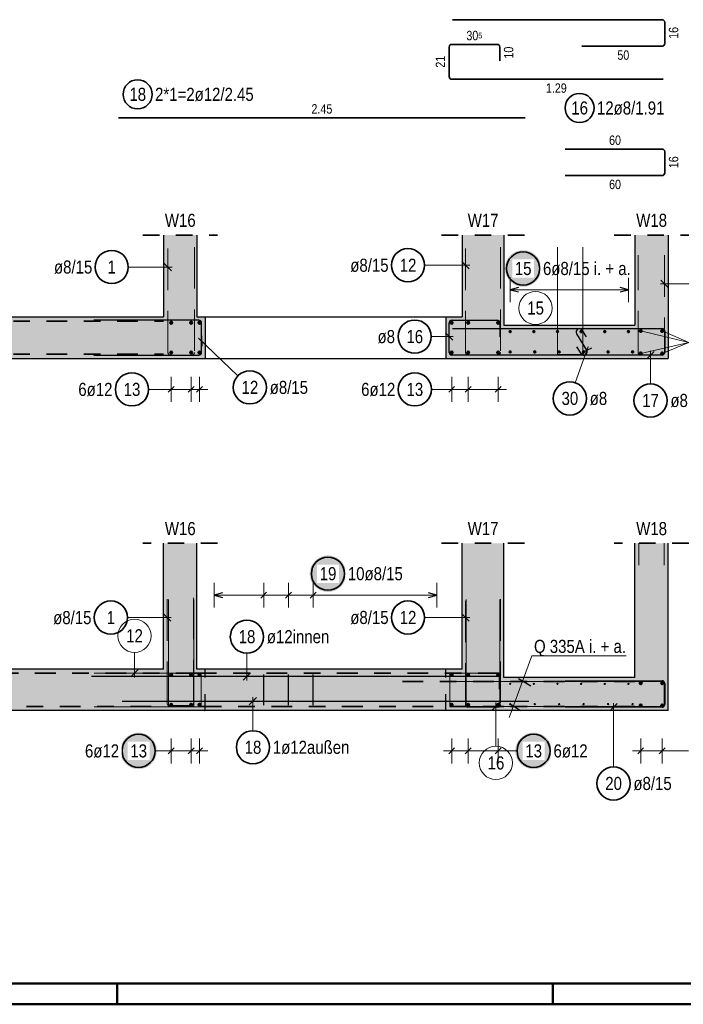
# Model space of a CAD drawing. Header units: millimetres. Extents: x -12.7 to 49.1, y -8.7 to 26.3.
# Tile 4 of 35: x 7.3 to 11.3, y 0 to 5.9. Entities that reach past the tile are written whole.
import ezdxf

# ---------------------------------------------------------------- set-up
doc = ezdxf.new("R2010")
doc.units = ezdxf.units.MM
doc.linetypes.add('DASHDOT', pattern=[1, 0.5, -0.25, 0, -0.25])
doc.linetypes.add('HIDDEN', pattern=[0.375, 0.25, -0.125])
doc.layers.add('nplo Bewehrung', color=7, linetype='Continuous', lineweight=20)
doc.styles.add('Arial Narrow', font='ARIALN.TTF')

msp = doc.modelspace()

# ---------------------------------------------------------------- hatches: boundary and pattern name
at = {"lineweight": 13, "true_color": 0xd7ffd7}
for points in [[(8.3546, 4.6332), (8.3546, 4.1405), (8.1546, 4.1405), (8.1546, 4.6332)], [(10.2046, 4.6332), (10.2046, 4.1405), (9.9546, 4.1405), (9.9546, 4.6332)], [(11.195, 4.6332), (11.195, 4.0905), (10.995, 4.0905), (10.995, 4.6332)], [(8.4059, 4.1405), (8.4059, 3.8905), (1.7247, 3.8905), (1.7247, 4.1405)], [(10.2046, 4.1405), (10.2046, 3.8905), (9.8559, 3.8905), (9.8559, 4.1405)], [(11.195, 4.0905), (11.195, 3.8905), (10.2046, 3.8905), (10.2046, 4.0905)], [(8.3546, 2.7765), (8.3546, 2.019), (8.1546, 2.019), (8.1546, 2.7765)], [(10.2046, 2.7765), (10.2046, 2.019), (9.9546, 2.019), (9.9546, 2.7765)], [(11.195, 2.7765), (11.195, 1.969), (10.995, 1.969), (10.995, 2.7765)], [(10.2046, 1.769), (1.7247, 1.769), (1.7247, 2.019), (10.2046, 2.019)], [(11.195, 1.969), (11.195, 1.769), (10.2046, 1.769), (10.2046, 1.969)]]:
    msp.add_hatch(color=254, dxfattribs=at).paths.add_polyline_path(points)
at = {"lineweight": 25, "true_color": 0xffffff}
for points in [[(10.4312, 4.4319), (10.4312, 4.4358), (10.431, 4.4396), (10.4306, 4.4434), (10.4302, 4.4472), (10.4296, 4.451), (10.4288, 4.4548), (10.428, 4.4585), (10.427, 4.4623), (10.4258, 4.4659), (10.4246, 4.4696), (10.4232, 4.4731), (10.4217, 4.4767), (10.4201, 4.4802), (10.4183, 4.4836), (10.4165, 4.4869), (10.4145, 4.4902), (10.4124, 4.4934), (10.4102, 4.4966), (10.4079, 4.4997), (10.4055, 4.5026), (10.403, 4.5055), (10.4004, 4.5083), (10.3976, 4.5111), (10.3948, 4.5137), (10.3919, 4.5162), (10.3889, 4.5186), (10.3859, 4.5209), (10.3827, 4.5231), (10.3795, 4.5252), (10.3762, 4.5272), (10.3729, 4.5291), (10.3694, 4.5308), (10.366, 4.5324), (10.3624, 4.5339), (10.3588, 4.5353), (10.3552, 4.5365), (10.3515, 4.5377), (10.3478, 4.5387), (10.3441, 4.5395), (10.3403, 4.5403), (10.3365, 4.5409), (10.3327, 4.5413), (10.3289, 4.5417), (10.3251, 4.5419), (10.3212, 4.5419), (10.3174, 4.5419), (10.3135, 4.5417), (10.3097, 4.5413), (10.3059, 4.5409), (10.3021, 4.5403), (10.2984, 4.5395), (10.2946, 4.5387), (10.2909, 4.5377), (10.2872, 4.5365), (10.2836, 4.5353), (10.28, 4.5339), (10.2765, 4.5324), (10.273, 4.5308), (10.2696, 4.5291), (10.2662, 4.5272), (10.2629, 4.5252), (10.2597, 4.5231), (10.2566, 4.5209), (10.2535, 4.5186), (10.2505, 4.5162), (10.2476, 4.5137), (10.2448, 4.5111), (10.2421, 4.5083), (10.2395, 4.5055), (10.237, 4.5026), (10.2345, 4.4997), (10.2322, 4.4966), (10.23, 4.4934), (10.2279, 4.4902), (10.226, 4.4869), (10.2241, 4.4836), (10.2224, 4.4802), (10.2207, 4.4767), (10.2192, 4.4731), (10.2179, 4.4696), (10.2166, 4.4659), (10.2155, 4.4623), (10.2145, 4.4585), (10.2136, 4.4548), (10.2129, 4.451), (10.2123, 4.4472), (10.2118, 4.4434), (10.2115, 4.4396), (10.2113, 4.4358), (10.2112, 4.4319), (10.2113, 4.4281), (10.2115, 4.4243), (10.2118, 4.4204), (10.2123, 4.4166), (10.2129, 4.4128), (10.2136, 4.4091), (10.2145, 4.4053), (10.2155, 4.4016), (10.2166, 4.3979), (10.2179, 4.3943), (10.2192, 4.3907), (10.2207, 4.3872), (10.2224, 4.3837), (10.2241, 4.3803), (10.226, 4.3769), (10.2279, 4.3736), (10.23, 4.3704), (10.2322, 4.3673), (10.2345, 4.3642), (10.237, 4.3612), (10.2395, 4.3583), (10.2421, 4.3555), (10.2448, 4.3528), (10.2476, 4.3502), (10.2505, 4.3477), (10.2535, 4.3453), (10.2566, 4.3429), (10.2597, 4.3407), (10.2629, 4.3386), (10.2662, 4.3367), (10.2696, 4.3348), (10.273, 4.3331), (10.2765, 4.3314), (10.28, 4.3299), (10.2836, 4.3286), (10.2872, 4.3273), (10.2909, 4.3262), (10.2946, 4.3252), (10.2984, 4.3243), (10.3021, 4.3236), (10.3059, 4.323), (10.3097, 4.3225), (10.3135, 4.3222), (10.3174, 4.322), (10.3212, 4.3219), (10.3251, 4.322), (10.3289, 4.3222), (10.3327, 4.3225), (10.3365, 4.323), (10.3403, 4.3236), (10.3441, 4.3243), (10.3478, 4.3252), (10.3515, 4.3262), (10.3552, 4.3273), (10.3588, 4.3286), (10.3624, 4.3299), (10.366, 4.3314), (10.3694, 4.3331), (10.3729, 4.3348), (10.3762, 4.3367), (10.3795, 4.3386), (10.3827, 4.3407), (10.3859, 4.3429), (10.3889, 4.3453), (10.3919, 4.3477), (10.3948, 4.3502), (10.3976, 4.3528), (10.4004, 4.3555), (10.403, 4.3583), (10.4055, 4.3612), (10.4079, 4.3642), (10.4102, 4.3673), (10.4124, 4.3704), (10.4145, 4.3736), (10.4165, 4.3769), (10.4183, 4.3803), (10.4201, 4.3837), (10.4217, 4.3872), (10.4232, 4.3907), (10.4246, 4.3943), (10.4258, 4.3979), (10.427, 4.4016), (10.428, 4.4053), (10.4288, 4.4091), (10.4296, 4.4128), (10.4302, 4.4166), (10.4306, 4.4204), (10.431, 4.4243)], [(9.2554, 2.5936), (9.2554, 2.5975), (9.2552, 2.6013), (9.2548, 2.6051), (9.2544, 2.6089), (9.2538, 2.6127), (9.253, 2.6165), (9.2522, 2.6202), (9.2512, 2.6239), (9.2501, 2.6276), (9.2488, 2.6312), (9.2474, 2.6348), (9.2459, 2.6384), (9.2443, 2.6418), (9.2426, 2.6453), (9.2407, 2.6486), (9.2387, 2.6519), (9.2366, 2.6551), (9.2344, 2.6583), (9.2321, 2.6613), (9.2297, 2.6643), (9.2272, 2.6672), (9.2246, 2.67), (9.2219, 2.6728), (9.219, 2.6754), (9.2162, 2.6779), (9.2132, 2.6803), (9.2101, 2.6826), (9.207, 2.6848), (9.2037, 2.6869), (9.2004, 2.6889), (9.1971, 2.6907), (9.1937, 2.6925), (9.1902, 2.6941), (9.1867, 2.6956), (9.1831, 2.697), (9.1794, 2.6982), (9.1758, 2.6994), (9.1721, 2.7004), (9.1683, 2.7012), (9.1645, 2.702), (9.1608, 2.7026), (9.1569, 2.703), (9.1531, 2.7034), (9.1493, 2.7036), (9.1454, 2.7036), (9.1416, 2.7036), (9.1378, 2.7034), (9.1339, 2.703), (9.1301, 2.7026), (9.1263, 2.702), (9.1226, 2.7012), (9.1188, 2.7004), (9.1151, 2.6994), (9.1115, 2.6982), (9.1078, 2.697), (9.1042, 2.6956), (9.1007, 2.6941), (9.0972, 2.6925), (9.0938, 2.6907), (9.0904, 2.6889), (9.0872, 2.6869), (9.0839, 2.6848), (9.0808, 2.6826), (9.0777, 2.6803), (9.0747, 2.6779), (9.0718, 2.6754), (9.069, 2.6728), (9.0663, 2.67), (9.0637, 2.6672), (9.0612, 2.6643), (9.0588, 2.6613), (9.0565, 2.6583), (9.0542, 2.6551), (9.0522, 2.6519), (9.0502, 2.6486), (9.0483, 2.6453), (9.0466, 2.6418), (9.045, 2.6384), (9.0435, 2.6348), (9.0421, 2.6312), (9.0408, 2.6276), (9.0397, 2.6239), (9.0387, 2.6202), (9.0378, 2.6165), (9.0371, 2.6127), (9.0365, 2.6089), (9.036, 2.6051), (9.0357, 2.6013), (9.0355, 2.5975), (9.0354, 2.5936), (9.0355, 2.5898), (9.0357, 2.586), (9.036, 2.5821), (9.0365, 2.5783), (9.0371, 2.5745), (9.0378, 2.5708), (9.0387, 2.567), (9.0397, 2.5633), (9.0408, 2.5596), (9.0421, 2.556), (9.0435, 2.5524), (9.045, 2.5489), (9.0466, 2.5454), (9.0483, 2.542), (9.0502, 2.5386), (9.0522, 2.5353), (9.0542, 2.5321), (9.0565, 2.529), (9.0588, 2.5259), (9.0612, 2.5229), (9.0637, 2.52), (9.0663, 2.5172), (9.069, 2.5145), (9.0718, 2.5119), (9.0747, 2.5094), (9.0777, 2.5069), (9.0808, 2.5046), (9.0839, 2.5024), (9.0872, 2.5003), (9.0904, 2.4984), (9.0938, 2.4965), (9.0972, 2.4948), (9.1007, 2.4931), (9.1042, 2.4916), (9.1078, 2.4903), (9.1115, 2.489), (9.1151, 2.4879), (9.1188, 2.4869), (9.1226, 2.486), (9.1263, 2.4853), (9.1301, 2.4847), (9.1339, 2.4842), (9.1378, 2.4839), (9.1416, 2.4837), (9.1454, 2.4836), (9.1493, 2.4837), (9.1531, 2.4839), (9.1569, 2.4842), (9.1608, 2.4847), (9.1645, 2.4853), (9.1683, 2.486), (9.1721, 2.4869), (9.1758, 2.4879), (9.1794, 2.489), (9.1831, 2.4903), (9.1867, 2.4916), (9.1902, 2.4931), (9.1937, 2.4948), (9.1971, 2.4965), (9.2004, 2.4984), (9.2037, 2.5003), (9.207, 2.5024), (9.2101, 2.5046), (9.2132, 2.5069), (9.2162, 2.5094), (9.219, 2.5119), (9.2219, 2.5145), (9.2246, 2.5172), (9.2272, 2.52), (9.2297, 2.5229), (9.2321, 2.5259), (9.2344, 2.529), (9.2366, 2.5321), (9.2387, 2.5353), (9.2407, 2.5386), (9.2426, 2.542), (9.2443, 2.5454), (9.2459, 2.5489), (9.2474, 2.5524), (9.2488, 2.556), (9.2501, 2.5596), (9.2512, 2.5633), (9.2522, 2.567), (9.253, 2.5708), (9.2538, 2.5745), (9.2544, 2.5783), (9.2548, 2.5821), (9.2552, 2.586)], [(8.1143, 1.5263), (8.1142, 1.5301), (8.114, 1.534), (8.1137, 1.5378), (8.1132, 1.5416), (8.1126, 1.5454), (8.1119, 1.5492), (8.111, 1.5529), (8.11, 1.5566), (8.1089, 1.5603), (8.1077, 1.5639), (8.1063, 1.5675), (8.1048, 1.571), (8.1032, 1.5745), (8.1014, 1.5779), (8.0996, 1.5813), (8.0976, 1.5846), (8.0955, 1.5878), (8.0933, 1.5909), (8.091, 1.594), (8.0886, 1.597), (8.086, 1.5999), (8.0834, 1.6027), (8.0807, 1.6054), (8.0779, 1.608), (8.075, 1.6106), (8.072, 1.613), (8.0689, 1.6153), (8.0658, 1.6175), (8.0626, 1.6196), (8.0593, 1.6216), (8.0559, 1.6234), (8.0525, 1.6252), (8.049, 1.6268), (8.0455, 1.6283), (8.0419, 1.6297), (8.0383, 1.6309), (8.0346, 1.632), (8.0309, 1.633), (8.0272, 1.6339), (8.0234, 1.6346), (8.0196, 1.6352), (8.0158, 1.6357), (8.012, 1.636), (8.0081, 1.6362), (8.0043, 1.6363), (8.0005, 1.6362), (7.9966, 1.636), (7.9928, 1.6357), (7.989, 1.6352), (7.9852, 1.6346), (7.9814, 1.6339), (7.9777, 1.633), (7.974, 1.632), (7.9703, 1.6309), (7.9667, 1.6297), (7.9631, 1.6283), (7.9596, 1.6268), (7.9561, 1.6252), (7.9526, 1.6234), (7.9493, 1.6216), (7.946, 1.6196), (7.9428, 1.6175), (7.9396, 1.6153), (7.9366, 1.613), (7.9336, 1.6106), (7.9307, 1.608), (7.9279, 1.6054), (7.9252, 1.6027), (7.9225, 1.5999), (7.92, 1.597), (7.9176, 1.594), (7.9153, 1.5909), (7.9131, 1.5878), (7.911, 1.5846), (7.909, 1.5813), (7.9072, 1.5779), (7.9054, 1.5745), (7.9038, 1.571), (7.9023, 1.5675), (7.9009, 1.5639), (7.8997, 1.5603), (7.8986, 1.5566), (7.8976, 1.5529), (7.8967, 1.5492), (7.896, 1.5454), (7.8954, 1.5416), (7.8949, 1.5378), (7.8946, 1.534), (7.8944, 1.5301), (7.8943, 1.5263), (7.8944, 1.5225), (7.8946, 1.5186), (7.8949, 1.5148), (7.8954, 1.511), (7.896, 1.5072), (7.8967, 1.5034), (7.8976, 1.4997), (7.8986, 1.496), (7.8997, 1.4923), (7.9009, 1.4887), (7.9023, 1.4851), (7.9038, 1.4815), (7.9054, 1.4781), (7.9072, 1.4746), (7.909, 1.4713), (7.911, 1.468), (7.9131, 1.4648), (7.9153, 1.4616), (7.9176, 1.4586), (7.92, 1.4556), (7.9225, 1.4527), (7.9252, 1.4499), (7.9279, 1.4472), (7.9307, 1.4445), (7.9336, 1.442), (7.9366, 1.4396), (7.9396, 1.4373), (7.9428, 1.4351), (7.946, 1.433), (7.9493, 1.431), (7.9526, 1.4292), (7.9561, 1.4274), (7.9596, 1.4258), (7.9631, 1.4243), (7.9667, 1.4229), (7.9703, 1.4217), (7.974, 1.4206), (7.9777, 1.4196), (7.9814, 1.4187), (7.9852, 1.418), (7.989, 1.4174), (7.9928, 1.4169), (7.9966, 1.4166), (8.0005, 1.4164), (8.0043, 1.4163), (8.0081, 1.4164), (8.012, 1.4166), (8.0158, 1.4169), (8.0196, 1.4174), (8.0234, 1.418), (8.0272, 1.4187), (8.0309, 1.4196), (8.0346, 1.4206), (8.0383, 1.4217), (8.0419, 1.4229), (8.0455, 1.4243), (8.049, 1.4258), (8.0525, 1.4274), (8.0559, 1.4292), (8.0593, 1.431), (8.0626, 1.433), (8.0658, 1.4351), (8.0689, 1.4373), (8.072, 1.4396), (8.075, 1.442), (8.0779, 1.4445), (8.0807, 1.4472), (8.0834, 1.4499), (8.086, 1.4527), (8.0886, 1.4556), (8.091, 1.4586), (8.0933, 1.4616), (8.0955, 1.4648), (8.0976, 1.468), (8.0996, 1.4713), (8.1014, 1.4746), (8.1032, 1.4781), (8.1048, 1.4815), (8.1063, 1.4851), (8.1077, 1.4887), (8.1089, 1.4923), (8.11, 1.496), (8.111, 1.4997), (8.1119, 1.5034), (8.1126, 1.5072), (8.1132, 1.511), (8.1137, 1.5148), (8.114, 1.5186)], [(10.4946, 1.5263), (10.4945, 1.5301), (10.4943, 1.534), (10.494, 1.5378), (10.4935, 1.5416), (10.4929, 1.5454), (10.4922, 1.5492), (10.4913, 1.5529), (10.4903, 1.5566), (10.4892, 1.5603), (10.4879, 1.5639), (10.4866, 1.5675), (10.4851, 1.571), (10.4834, 1.5745), (10.4817, 1.5779), (10.4798, 1.5813), (10.4779, 1.5846), (10.4758, 1.5878), (10.4736, 1.5909), (10.4713, 1.594), (10.4688, 1.597), (10.4663, 1.5999), (10.4637, 1.6027), (10.461, 1.6054), (10.4582, 1.608), (10.4553, 1.6106), (10.4523, 1.613), (10.4492, 1.6153), (10.4461, 1.6175), (10.4429, 1.6196), (10.4396, 1.6216), (10.4362, 1.6234), (10.4328, 1.6252), (10.4293, 1.6268), (10.4258, 1.6283), (10.4222, 1.6297), (10.4186, 1.6309), (10.4149, 1.632), (10.4112, 1.633), (10.4075, 1.6339), (10.4037, 1.6346), (10.3999, 1.6352), (10.3961, 1.6357), (10.3923, 1.636), (10.3884, 1.6362), (10.3846, 1.6363), (10.3807, 1.6362), (10.3769, 1.636), (10.3731, 1.6357), (10.3693, 1.6352), (10.3655, 1.6346), (10.3617, 1.6339), (10.358, 1.633), (10.3543, 1.632), (10.3506, 1.6309), (10.347, 1.6297), (10.3434, 1.6283), (10.3398, 1.6268), (10.3364, 1.6252), (10.3329, 1.6234), (10.3296, 1.6216), (10.3263, 1.6196), (10.3231, 1.6175), (10.3199, 1.6153), (10.3169, 1.613), (10.3139, 1.6106), (10.311, 1.608), (10.3082, 1.6054), (10.3055, 1.6027), (10.3028, 1.5999), (10.3003, 1.597), (10.2979, 1.594), (10.2956, 1.5909), (10.2934, 1.5878), (10.2913, 1.5846), (10.2893, 1.5813), (10.2875, 1.5779), (10.2857, 1.5745), (10.2841, 1.571), (10.2826, 1.5675), (10.2812, 1.5639), (10.28, 1.5603), (10.2788, 1.5566), (10.2778, 1.5529), (10.277, 1.5492), (10.2763, 1.5454), (10.2757, 1.5416), (10.2752, 1.5378), (10.2748, 1.534), (10.2746, 1.5301), (10.2746, 1.5263), (10.2746, 1.5225), (10.2748, 1.5186), (10.2752, 1.5148), (10.2757, 1.511), (10.2763, 1.5072), (10.277, 1.5034), (10.2778, 1.4997), (10.2788, 1.496), (10.28, 1.4923), (10.2812, 1.4887), (10.2826, 1.4851), (10.2841, 1.4815), (10.2857, 1.4781), (10.2875, 1.4746), (10.2893, 1.4713), (10.2913, 1.468), (10.2934, 1.4648), (10.2956, 1.4616), (10.2979, 1.4586), (10.3003, 1.4556), (10.3028, 1.4527), (10.3055, 1.4499), (10.3082, 1.4472), (10.311, 1.4445), (10.3139, 1.442), (10.3169, 1.4396), (10.3199, 1.4373), (10.3231, 1.4351), (10.3263, 1.433), (10.3296, 1.431), (10.3329, 1.4292), (10.3364, 1.4274), (10.3398, 1.4258), (10.3434, 1.4243), (10.347, 1.4229), (10.3506, 1.4217), (10.3543, 1.4206), (10.358, 1.4196), (10.3617, 1.4187), (10.3655, 1.418), (10.3693, 1.4174), (10.3731, 1.4169), (10.3769, 1.4166), (10.3807, 1.4164), (10.3846, 1.4163), (10.3884, 1.4164), (10.3923, 1.4166), (10.3961, 1.4169), (10.3999, 1.4174), (10.4037, 1.418), (10.4075, 1.4187), (10.4112, 1.4196), (10.4149, 1.4206), (10.4186, 1.4217), (10.4222, 1.4229), (10.4258, 1.4243), (10.4293, 1.4258), (10.4328, 1.4274), (10.4362, 1.4292), (10.4396, 1.431), (10.4429, 1.433), (10.4461, 1.4351), (10.4492, 1.4373), (10.4523, 1.4396), (10.4553, 1.442), (10.4582, 1.4445), (10.461, 1.4472), (10.4637, 1.4499), (10.4663, 1.4527), (10.4688, 1.4556), (10.4713, 1.4586), (10.4736, 1.4616), (10.4758, 1.4648), (10.4779, 1.468), (10.4798, 1.4713), (10.4817, 1.4746), (10.4834, 1.4781), (10.4851, 1.4815), (10.4866, 1.4851), (10.4879, 1.4887), (10.4892, 1.4923), (10.4903, 1.496), (10.4913, 1.4997), (10.4922, 1.5034), (10.4929, 1.5072), (10.4935, 1.511), (10.494, 1.5148), (10.4943, 1.5186)]]:
    msp.add_hatch(color=7, dxfattribs=at).paths.add_polyline_path(points)

# ---------------------------------------------------------------- linework, layer by layer
at = {"color": 2, "linetype": 'Continuous', "lineweight": 35}
for p, q in [((9.895, 5.9304), (11.159, 5.9304)), ((11.175, 5.9144), (11.175, 5.7864)), ((9.8759, 5.5878), (9.8759, 5.7658)), ((9.8919, 5.7818), (10.1649, 5.7818)), ((10.1809, 5.7658), (10.1809, 5.6818)), ((11.159, 5.7704), (10.675, 5.7704)), ((11.1659, 5.5718), (9.8919, 5.5718)), ((8.3832, 5.3401), (7.8832, 5.3401)), ((9.8332, 5.3401), (8.3832, 5.3401)), ((10.3332, 5.3401), (9.8332, 5.3401)), ((10.575, 5.1514), (11.159, 5.1514)), ((11.175, 5.1354), (11.175, 5.0074)), ((11.159, 4.9914), (10.575, 4.9914))]:
    msp.add_line(p, q, dxfattribs=at)
at = {"color": 2, "linetype": 'HIDDEN', "lineweight": 35, "ltscale": 0.25}
for p, q in [((8.0296, 4.6332), (8.4796, 4.6332)), ((9.8296, 4.6332), (10.3296, 4.6332)), ((10.87, 4.6332), (11.32, 4.6332)), ((8.4796, 2.7765), (8.0296, 2.7765)), ((10.3296, 2.7765), (9.8296, 2.7765)), ((11.32, 2.7765), (10.87, 2.7765))]:
    msp.add_line(p, q, dxfattribs=at)
at = {"color": 3, "linetype": 'Continuous', "lineweight": 25}
for p, q in [((8.1546, 4.6332), (8.1546, 4.1405)), ((8.3546, 4.6332), (8.3546, 4.1405)), ((9.9546, 4.6332), (9.9546, 4.1405)), ((10.2046, 4.6332), (10.2046, 4.1405)), ((11.195, 4.6332), (11.195, 4.0905)), ((8.203, 4.4186), (8.1588, 4.4628)), ((9.9967, 4.4293), (9.9525, 4.4735)), ((11.1519, 4.3617), (11.1961, 4.3175)), ((10.2936, 4.3171), (10.2436, 4.3037)), ((10.2436, 4.3037), (10.2936, 4.2903)), ((10.956, 4.3037), (10.906, 4.3171)), ((10.906, 4.2903), (10.956, 4.3037)), ((1.9247, 4.1405), (8.1546, 4.1405)), ((8.368, 4.1198), (7.734, 4.1198)), ((8.3546, 4.1405), (8.4059, 4.1405)), ((8.384, 3.9258), (8.384, 4.1038)), ((8.4059, 4.1405), (9.8559, 4.1405)), ((8.4059, 4.1405), (8.4059, 3.8905)), ((9.8559, 4.1405), (9.9546, 4.1405)), ((9.8559, 4.1405), (9.8559, 3.8905)), ((9.8759, 3.9265), (9.8759, 4.1045)), ((9.8919, 4.1205), (10.1649, 4.1205)), ((10.1809, 4.1045), (10.1809, 4.0205)), ((10.2046, 4.1405), (10.2046, 4.0905)), ((9.898, 3.9995), (9.8538, 4.0437)), ((9.895, 4.0705), (11.159, 4.0705)), ((10.2046, 4.0905), (10.995, 4.0905)), ((10.6438, 4.0385), (10.7043, 3.9407)), ((10.7027, 4.0195), (10.6777, 4.0596)), ((11.175, 4.0545), (11.175, 3.9265)), ((11.195, 4.0905), (11.195, 3.8905)), ((8.3833, 4.026), (8.3846, 3.9636)), ((10.6703, 3.9196), (10.6454, 3.9597)), ((10.7334, 3.9527), (10.677, 3.9258)), ((11.1111, 3.9326), (11.0669, 3.8884)), ((1.7246, 3.8905), (8.4059, 3.8905)), ((7.734, 3.9098), (8.368, 3.9098)), ((8.4059, 3.8905), (9.8559, 3.8905)), ((9.8559, 3.8905), (10.2046, 3.8905)), ((11.1659, 3.9105), (9.8919, 3.9105)), ((10.2046, 3.8905), (11.195, 3.8905)), ((11.159, 3.9105), (10.675, 3.9105)), ((8.1832, 3.686), (8.2186, 3.7214)), ((8.1832, 3.686), (8.2186, 3.7214)), ((8.3032, 3.686), (8.3386, 3.7214)), ((8.3032, 3.686), (8.3386, 3.7214)), ((8.3532, 3.686), (8.3886, 3.7214)), ((8.3532, 3.686), (8.3886, 3.7214)), ((9.9086, 3.7214), (9.8732, 3.686)), ((9.9086, 3.7214), (9.8732, 3.686)), ((10.0086, 3.7214), (9.9732, 3.686)), ((10.0086, 3.7214), (9.9732, 3.686)), ((10.1886, 3.7214), (10.1532, 3.686)), ((10.1886, 3.7214), (10.1532, 3.686)), ((8.1546, 2.019), (8.1546, 2.7765)), ((8.3546, 2.019), (8.3546, 2.7765)), ((9.9546, 2.019), (9.9546, 2.7765)), ((10.2046, 2.019), (10.2046, 2.7765)), ((10.995, 1.969), (10.995, 2.7765)), ((11.195, 1.969), (11.195, 2.7765)), ((8.5099, 2.4774), (8.4599, 2.464)), ((8.4599, 2.464), (8.5099, 2.4506)), ((8.7404, 2.4463), (8.7758, 2.4817)), ((8.8895, 2.4463), (8.9249, 2.4817)), ((9.0386, 2.4463), (9.074, 2.4817)), ((9.8019, 2.464), (9.7519, 2.4774)), ((9.7519, 2.4506), (9.8019, 2.464)), ((8.198, 2.3071), (8.1538, 2.3513)), ((9.9967, 2.3078), (9.9525, 2.352)), ((8.1546, 2.019), (1.9247, 2.019)), ((9.9546, 2.019), (8.3546, 2.019)), ((10.2046, 1.969), (10.2046, 2.019)), ((8.2215, 1.9745), (7.7215, 1.9745)), ((9.6715, 1.9745), (8.2215, 1.9745)), ((8.635, 1.9524), (8.6792, 1.9966)), ((8.7581, 1.801), (8.7581, 1.987)), ((8.9072, 1.801), (8.9072, 1.987)), ((9.0563, 1.801), (9.0563, 1.987)), ((10.1715, 1.9745), (9.6715, 1.9745)), ((10.995, 1.969), (10.2046, 1.969)), ((10.2937, 1.9617), (10.3686, 1.918)), ((11.195, 1.769), (11.195, 1.969)), ((10.575, 1.949), (11.159, 1.949)), ((11.175, 1.933), (11.175, 1.805)), ((8.7154, 1.8471), (8.6712, 1.8029)), ((7.9059, 1.825), (10.3559, 1.825)), ((10.2426, 1.8104), (10.3066, 1.7698)), ((11.159, 1.789), (10.575, 1.789)), ((10.8882, 1.8111), (10.844, 1.7669)), ((10.2046, 1.769), (1.7247, 1.769)), ((11.195, 1.769), (10.2046, 1.769)), ((8.1832, 1.5086), (8.2186, 1.544)), ((8.1832, 1.5086), (8.2186, 1.544)), ((8.3032, 1.5086), (8.3386, 1.544)), ((8.3032, 1.5086), (8.3386, 1.544)), ((8.3532, 1.5086), (8.3886, 1.544)), ((8.3532, 1.5086), (8.3886, 1.544)), ((9.9086, 1.544), (9.8732, 1.5086)), ((9.9086, 1.544), (9.8732, 1.5086)), ((10.0086, 1.544), (9.9732, 1.5086)), ((10.0086, 1.544), (9.9732, 1.5086)), ((10.1886, 1.544), (10.1532, 1.5086)), ((10.1886, 1.544), (10.1532, 1.5086)), ((11.0123, 1.5086), (11.0477, 1.544)), ((11.0123, 1.5086), (11.0477, 1.544)), ((11.1423, 1.5086), (11.1777, 1.544)), ((11.1423, 1.5086), (11.1777, 1.544))]:
    msp.add_line(p, q, dxfattribs=at)
at = {"color": 6, "linetype": 'HIDDEN', "lineweight": 13}
for p, q in [((8.1809, 3.9265), (8.1809, 4.5605)), ((8.3409, 4.5605), (8.3409, 3.9265)), ((9.9746, 3.9267), (9.9746, 4.5607)), ((10.1846, 4.5607), (10.1846, 3.9267)), ((11.014, 3.9272), (11.014, 4.5112)), ((11.174, 4.5112), (11.174, 3.9272)), ((8.3249, 3.9105), (8.1969, 3.9105)), ((10.1686, 3.9107), (9.9906, 3.9107)), ((11.158, 3.9112), (11.03, 3.9112)), ((8.1759, 1.815), (8.1759, 2.449)), ((8.3359, 2.449), (8.3359, 1.815)), ((9.9746, 1.8052), (9.9746, 2.4392)), ((10.1846, 2.4392), (10.1846, 1.8052)), ((8.3199, 1.799), (8.1919, 1.799)), ((10.1686, 1.7892), (9.9906, 1.7892))]:
    msp.add_line(p, q, dxfattribs=at)
at = {"color": 5, "linetype": 'Continuous', "lineweight": 18}
for p, q in [((9.7275, 4.4514), (9.9996, 4.4514)), ((7.9421, 4.4407), (8.2059, 4.4407)), ((10.2436, 4.3787), (10.2436, 4.2287)), ((10.956, 4.2287), (10.956, 4.3787)), ((11.3195, 4.3396), (11.149, 4.3396)), ((10.956, 4.3037), (10.2436, 4.3037)), ((11.03, 4.0555), (11.3195, 3.9854)), ((11.16, 4.0555), (11.3195, 3.9854)), ((8.6023, 3.7851), (8.3659, 4.0121)), ((9.768, 4.0216), (9.9009, 4.0216)), ((11.03, 3.9205), (11.3195, 3.9854)), ((11.16, 3.9205), (11.3195, 3.9854)), ((10.636, 3.7437), (10.7135, 3.9629)), ((11.089, 3.737), (11.089, 3.9355)), ((8.2009, 3.6287), (8.2009, 3.7787)), ((8.2009, 3.6287), (8.2009, 3.7787)), ((8.3209, 3.6287), (8.3209, 3.7787)), ((8.3209, 3.6287), (8.3209, 3.7787)), ((8.3709, 3.6287), (8.3709, 3.7787)), ((8.3709, 3.6287), (8.3709, 3.7787)), ((9.8909, 3.7787), (9.8909, 3.6287)), ((9.8909, 3.7787), (9.8909, 3.6287)), ((9.9909, 3.7787), (9.9909, 3.6287)), ((9.9909, 3.7787), (9.9909, 3.6287)), ((10.1709, 3.7787), (10.1709, 3.6287)), ((10.1709, 3.7787), (10.1709, 3.6287)), ((8.0642, 3.7037), (8.1509, 3.7037)), ((8.4209, 3.7037), (8.1509, 3.7037)), ((9.7686, 3.7037), (9.8409, 3.7037)), ((9.8409, 3.7037), (10.2209, 3.7037)), ((8.4599, 2.539), (8.4599, 2.389)), ((8.7581, 2.389), (8.7581, 2.539)), ((8.9072, 2.389), (8.9072, 2.539)), ((9.0563, 2.389), (9.0563, 2.539)), ((9.8019, 2.389), (9.8019, 2.539)), ((9.8019, 2.464), (8.4599, 2.464)), ((7.9371, 2.3292), (8.2009, 2.3292)), ((9.7275, 2.3299), (9.9996, 2.3299)), ((8.6571, 2.1142), (8.6571, 1.9495)), ((10.3732, 2.0985), (10.2365, 1.7283)), ((10.9419, 2.0985), (10.3732, 2.0985)), ((8.6933, 1.648), (8.6933, 1.85)), ((10.8661, 1.4302), (10.8661, 1.814)), ((8.2009, 1.4513), (8.2009, 1.6013)), ((8.2009, 1.4513), (8.2009, 1.6013)), ((8.3209, 1.4513), (8.3209, 1.6013)), ((8.3209, 1.4513), (8.3209, 1.6013)), ((8.3709, 1.4513), (8.3709, 1.6013)), ((8.3709, 1.4513), (8.3709, 1.6013)), ((9.8909, 1.6013), (9.8909, 1.4513)), ((9.8909, 1.6013), (9.8909, 1.4513)), ((9.9909, 1.6013), (9.9909, 1.4513)), ((9.9909, 1.6013), (9.9909, 1.4513)), ((10.1709, 1.6013), (10.1709, 1.4513)), ((10.1709, 1.6013), (10.1709, 1.4513)), ((11.03, 1.4513), (11.03, 1.6013)), ((11.03, 1.4513), (11.03, 1.6013)), ((11.16, 1.4513), (11.16, 1.6013)), ((11.16, 1.4513), (11.16, 1.6013)), ((8.1043, 1.5263), (8.1509, 1.5263)), ((8.4209, 1.5263), (8.1509, 1.5263)), ((9.8409, 1.5263), (10.2209, 1.5263)), ((10.2846, 1.5263), (10.2209, 1.5263)), ((11.21, 1.5263), (10.98, 1.5263)), ((11.3172, 1.5263), (11.21, 1.5263))]:
    msp.add_line(p, q, dxfattribs=at)
at = {"color": 2, "linetype": 'DASHDOT', "lineweight": 35, "ltscale": 0.25}
for p, q in [((1.9247, 4.1155), (8.1546, 4.1155)), ((1.9247, 3.9155), (8.1546, 3.9155)), ((8.3546, 1.994), (1.9247, 1.994)), ((10.1747, 1.994), (8.3546, 1.994)), ((10.995, 1.944), (9.5911, 1.944)), ((10.2046, 1.794), (1.9247, 1.794)), ((10.995, 1.794), (10.2046, 1.794))]:
    msp.add_line(p, q, dxfattribs=at)
at = {"color": 3, "linetype": 'HIDDEN', "lineweight": 25, "ltscale": 0.25}
for p, q in [((8.4059, 1.769), (8.4059, 2.019)), ((9.8559, 1.769), (9.8559, 2.019))]:
    msp.add_line(p, q, dxfattribs=at)
at = {"color": 4, "linetype": 'Continuous', "lineweight": 50}
for p, q in [((0.5, 0.125), (43.625, 0.125)), ((7.875, 0), (7.875, 0.125)), ((10.5, 0), (10.5, 0.125)), ((0, 0), (43.75, 0))]:
    msp.add_line(p, q, dxfattribs=at)
at = {"color": 2, "linetype": 'Continuous', "lineweight": 35}
for centre, radius in [((7.9986, 5.4808), 0.0875), ((10.6616, 5.3987), 0.0875), ((7.8421, 4.4407), 0.1), ((9.6275, 4.4514), 0.1), ((10.3212, 4.4319), 0.1), ((9.668, 4.0216), 0.1), ((7.9642, 3.7037), 0.1), ((8.6745, 3.7158), 0.1), ((9.6686, 3.7037), 0.1), ((10.6027, 3.6494), 0.1), ((11.089, 3.637), 0.1), ((9.1454, 2.5936), 0.1), ((7.8371, 2.3292), 0.1), ((9.6275, 2.3299), 0.1), ((8.6571, 2.2142), 0.1), ((8.0043, 1.5263), 0.1), ((8.6933, 1.548), 0.1), ((10.3846, 1.5263), 0.1), ((10.8661, 1.3302), 0.1)]:
    msp.add_circle(centre, radius, dxfattribs=at)
at = {"color": 9, "linetype": 'Continuous', "lineweight": 0}
for centre, radius in [((10.3963, 4.1938), 0.1), ((11.195, 4.1405), 0.00111), ((10.6701, 4.0488), 0.00111), ((10.6851, 3.9188), 0.00111), ((8.4009, 1.769), 0.00111)]:
    msp.add_circle(centre, radius, dxfattribs=at)
at = {"color": 4, "linetype": 'Continuous', "lineweight": 50}
for centre, radius in [((8.2009, 4.1055), 0.006), ((8.2009, 4.1055), 0.006), ((8.2009, 4.1055), 0.0054), ((8.2009, 4.1055), 0.0042), ((8.2009, 4.1055), 0.003), ((8.2009, 4.1055), 0.0018), ((8.2009, 4.1055), 0.0006), ((8.3209, 4.1055), 0.006), ((8.3209, 4.1055), 0.006), ((8.3209, 4.1055), 0.0054), ((8.3209, 4.1055), 0.0042), ((8.3209, 4.1055), 0.003), ((8.3209, 4.1055), 0.0018), ((8.3209, 4.1055), 0.0006), ((8.3709, 4.1055), 0.006), ((8.3709, 4.1055), 0.006), ((8.3709, 4.1055), 0.0054), ((8.3709, 4.1055), 0.0042), ((8.3709, 4.1055), 0.003), ((8.3709, 4.1055), 0.0018), ((8.3709, 4.1055), 0.0006), ((9.8909, 4.1055), 0.006), ((9.8909, 4.1055), 0.006), ((9.8909, 4.1055), 0.0054), ((9.8909, 4.1055), 0.0042), ((9.8909, 4.1055), 0.003), ((9.8909, 4.1055), 0.0018), ((9.8909, 4.1055), 0.0006), ((9.9909, 4.1055), 0.006), ((9.9909, 4.1055), 0.006), ((9.9909, 4.1055), 0.0054), ((9.9909, 4.1055), 0.0042), ((9.9909, 4.1055), 0.003), ((9.9909, 4.1055), 0.0018), ((9.9909, 4.1055), 0.0006), ((10.1709, 4.1055), 0.006), ((10.1709, 4.1055), 0.006), ((10.1709, 4.1055), 0.0054), ((10.1709, 4.1055), 0.0042), ((10.1709, 4.1055), 0.003), ((10.1709, 4.1055), 0.0018), ((10.1709, 4.1055), 0.0006), ((10.2436, 4.0515), 0.004), ((10.2436, 4.0515), 0.004), ((10.2436, 4.0515), 0.0036), ((10.2436, 4.0515), 0.0028), ((10.2436, 4.0515), 0.002), ((10.2436, 4.0515), 0.0012), ((10.2436, 4.0515), 0.0004), ((10.3861, 4.0515), 0.004), ((10.3861, 4.0515), 0.004), ((10.3861, 4.0515), 0.0036), ((10.3861, 4.0515), 0.0028), ((10.3861, 4.0515), 0.002), ((10.3861, 4.0515), 0.0012), ((10.3861, 4.0515), 0.0004), ((10.5286, 4.0515), 0.004), ((10.5286, 4.0515), 0.004), ((10.5286, 4.0515), 0.0036), ((10.5286, 4.0515), 0.0028), ((10.5286, 4.0515), 0.002), ((10.5286, 4.0515), 0.0012), ((10.5286, 4.0515), 0.0004), ((10.671, 4.0515), 0.004), ((10.671, 4.0515), 0.004), ((10.671, 4.0515), 0.0036), ((10.671, 4.0515), 0.0028), ((10.671, 4.0515), 0.002), ((10.671, 4.0515), 0.0012), ((10.671, 4.0515), 0.0004), ((10.8135, 4.0515), 0.004), ((10.8135, 4.0515), 0.004), ((10.8135, 4.0515), 0.0036), ((10.8135, 4.0515), 0.0028), ((10.8135, 4.0515), 0.002), ((10.8135, 4.0515), 0.0012), ((10.8135, 4.0515), 0.0004), ((10.956, 4.0515), 0.004), ((10.956, 4.0515), 0.004), ((10.956, 4.0515), 0.0036), ((10.956, 4.0515), 0.0028), ((10.956, 4.0515), 0.002), ((10.956, 4.0515), 0.0012), ((10.956, 4.0515), 0.0004), ((11.03, 4.0555), 0.006), ((11.03, 4.0555), 0.006), ((11.03, 4.0555), 0.0054), ((11.03, 4.0555), 0.0042), ((11.03, 4.0555), 0.003), ((11.03, 4.0555), 0.0018), ((11.03, 4.0555), 0.0006), ((11.16, 4.0555), 0.006), ((11.16, 4.0555), 0.006), ((11.16, 4.0555), 0.0054), ((11.16, 4.0555), 0.0042), ((11.16, 4.0555), 0.003), ((11.16, 4.0555), 0.0018), ((11.16, 4.0555), 0.0006), ((8.2009, 3.9255), 0.006), ((8.2009, 3.9255), 0.006), ((8.2009, 3.9255), 0.0054), ((8.2009, 3.9255), 0.0042), ((8.2009, 3.9255), 0.003), ((8.2009, 3.9255), 0.0018), ((8.2009, 3.9255), 0.0006), ((8.3209, 3.9255), 0.006), ((8.3209, 3.9255), 0.006), ((8.3209, 3.9255), 0.0054), ((8.3209, 3.9255), 0.0042), ((8.3209, 3.9255), 0.003), ((8.3209, 3.9255), 0.0018), ((8.3209, 3.9255), 0.0006), ((8.3709, 3.9255), 0.006), ((8.3709, 3.9255), 0.006), ((8.3709, 3.9255), 0.0054), ((8.3709, 3.9255), 0.0042), ((8.3709, 3.9255), 0.003), ((8.3709, 3.9255), 0.0018), ((8.3709, 3.9255), 0.0006), ((9.8909, 3.9255), 0.006), ((9.8909, 3.9255), 0.006), ((9.8909, 3.9255), 0.0054), ((9.8909, 3.9255), 0.0042), ((9.8909, 3.9255), 0.003), ((9.8909, 3.9255), 0.0018), ((9.8909, 3.9255), 0.0006), ((9.9909, 3.9255), 0.006), ((9.9909, 3.9255), 0.006), ((9.9909, 3.9255), 0.0054), ((9.9909, 3.9255), 0.0042), ((9.9909, 3.9255), 0.003), ((9.9909, 3.9255), 0.0018), ((9.9909, 3.9255), 0.0006), ((10.1709, 3.9255), 0.006), ((10.1709, 3.9255), 0.006), ((10.1709, 3.9255), 0.0054), ((10.1709, 3.9255), 0.0042), ((10.1709, 3.9255), 0.003), ((10.1709, 3.9255), 0.0018), ((10.1709, 3.9255), 0.0006), ((10.2436, 3.9295), 0.004), ((10.2436, 3.9295), 0.004), ((10.2436, 3.9295), 0.0036), ((10.2436, 3.9295), 0.0028), ((10.2436, 3.9295), 0.002), ((10.2436, 3.9295), 0.0012), ((10.2436, 3.9295), 0.0004), ((10.3911, 3.9295), 0.004), ((10.3911, 3.9295), 0.004), ((10.3911, 3.9295), 0.0036), ((10.3911, 3.9295), 0.0028), ((10.3911, 3.9295), 0.002), ((10.3911, 3.9295), 0.0012), ((10.3911, 3.9295), 0.0004), ((10.5386, 3.9295), 0.004), ((10.5386, 3.9295), 0.004), ((10.5386, 3.9295), 0.0036), ((10.5386, 3.9295), 0.0028), ((10.5386, 3.9295), 0.002), ((10.5386, 3.9295), 0.0012), ((10.5386, 3.9295), 0.0004), ((10.686, 3.9295), 0.004), ((10.686, 3.9295), 0.004), ((10.686, 3.9295), 0.0036), ((10.686, 3.9295), 0.0028), ((10.686, 3.9295), 0.002), ((10.686, 3.9295), 0.0012), ((10.686, 3.9295), 0.0004), ((10.8335, 3.9295), 0.004), ((10.8335, 3.9295), 0.004), ((10.8335, 3.9295), 0.0036), ((10.8335, 3.9295), 0.0028), ((10.8335, 3.9295), 0.002), ((10.8335, 3.9295), 0.0012), ((10.8335, 3.9295), 0.0004), ((10.981, 3.9295), 0.004), ((10.981, 3.9295), 0.004), ((10.981, 3.9295), 0.0036), ((10.981, 3.9295), 0.0028), ((10.981, 3.9295), 0.002), ((10.981, 3.9295), 0.0012), ((10.981, 3.9295), 0.0004), ((11.03, 3.9205), 0.006), ((11.03, 3.9205), 0.006), ((11.03, 3.9205), 0.0054), ((11.03, 3.9205), 0.0042), ((11.03, 3.9205), 0.003), ((11.03, 3.9205), 0.0018), ((11.03, 3.9205), 0.0006), ((11.16, 3.9205), 0.006), ((11.16, 3.9205), 0.006), ((11.16, 3.9205), 0.0054), ((11.16, 3.9205), 0.0042), ((11.16, 3.9205), 0.003), ((11.16, 3.9205), 0.0018), ((11.16, 3.9205), 0.0006), ((8.2009, 1.984), 0.006), ((8.2009, 1.984), 0.006), ((8.2009, 1.984), 0.0054), ((8.2009, 1.984), 0.0042), ((8.2009, 1.984), 0.003), ((8.2009, 1.984), 0.0018), ((8.2009, 1.984), 0.0006), ((8.3209, 1.984), 0.006), ((8.3209, 1.984), 0.006), ((8.3209, 1.984), 0.0054), ((8.3209, 1.984), 0.0042), ((8.3209, 1.984), 0.003), ((8.3209, 1.984), 0.0018), ((8.3209, 1.984), 0.0006), ((8.3709, 1.984), 0.006), ((8.3709, 1.984), 0.006), ((8.3709, 1.984), 0.0054), ((8.3709, 1.984), 0.0042), ((8.3709, 1.984), 0.003), ((8.3709, 1.984), 0.0018), ((8.3709, 1.984), 0.0006), ((9.8909, 1.984), 0.006), ((9.8909, 1.984), 0.006), ((9.8909, 1.984), 0.0054), ((9.8909, 1.984), 0.0042), ((9.8909, 1.984), 0.003), ((9.8909, 1.984), 0.0018), ((9.8909, 1.984), 0.0006), ((9.9909, 1.984), 0.006), ((9.9909, 1.984), 0.006), ((9.9909, 1.984), 0.0054), ((9.9909, 1.984), 0.0042), ((9.9909, 1.984), 0.003), ((9.9909, 1.984), 0.0018), ((9.9909, 1.984), 0.0006), ((10.1709, 1.984), 0.006), ((10.1709, 1.984), 0.006), ((10.1709, 1.984), 0.0054), ((10.1709, 1.984), 0.0042), ((10.1709, 1.984), 0.003), ((10.1709, 1.984), 0.0018), ((10.1709, 1.984), 0.0006), ((11.03, 1.934), 0.006), ((11.03, 1.934), 0.006), ((11.03, 1.934), 0.0054), ((11.03, 1.934), 0.0042), ((11.03, 1.934), 0.003), ((11.03, 1.934), 0.0018), ((11.03, 1.934), 0.0006), ((11.16, 1.934), 0.006), ((11.16, 1.934), 0.006), ((11.16, 1.934), 0.0054), ((11.16, 1.934), 0.0042), ((11.16, 1.934), 0.003), ((11.16, 1.934), 0.0018), ((11.16, 1.934), 0.0006), ((8.2009, 1.804), 0.006), ((8.2009, 1.804), 0.006), ((8.2009, 1.804), 0.0054), ((8.2009, 1.804), 0.0042), ((8.2009, 1.804), 0.003), ((8.2009, 1.804), 0.0018), ((8.2009, 1.804), 0.0006), ((8.3209, 1.804), 0.006), ((8.3209, 1.804), 0.006), ((8.3209, 1.804), 0.0054), ((8.3209, 1.804), 0.0042), ((8.3209, 1.804), 0.003), ((8.3209, 1.804), 0.0018), ((8.3209, 1.804), 0.0006), ((8.3709, 1.804), 0.006), ((8.3709, 1.804), 0.006), ((8.3709, 1.804), 0.0054), ((8.3709, 1.804), 0.0042), ((8.3709, 1.804), 0.003), ((8.3709, 1.804), 0.0018), ((8.3709, 1.804), 0.0006), ((9.8909, 1.804), 0.006), ((9.8909, 1.804), 0.006), ((9.8909, 1.804), 0.0054), ((9.8909, 1.804), 0.0042), ((9.8909, 1.804), 0.003), ((9.8909, 1.804), 0.0018), ((9.8909, 1.804), 0.0006), ((9.9909, 1.804), 0.006), ((9.9909, 1.804), 0.006), ((9.9909, 1.804), 0.0054), ((9.9909, 1.804), 0.0042), ((9.9909, 1.804), 0.003), ((9.9909, 1.804), 0.0018), ((9.9909, 1.804), 0.0006), ((10.1709, 1.804), 0.006), ((10.1709, 1.804), 0.006), ((10.1709, 1.804), 0.0054), ((10.1709, 1.804), 0.0042), ((10.1709, 1.804), 0.003), ((10.1709, 1.804), 0.0018), ((10.1709, 1.804), 0.0006), ((11.03, 1.799), 0.006), ((11.03, 1.799), 0.006), ((11.03, 1.799), 0.0054), ((11.03, 1.799), 0.0042), ((11.03, 1.799), 0.003), ((11.03, 1.799), 0.0018), ((11.03, 1.799), 0.0006), ((11.16, 1.799), 0.006), ((11.16, 1.799), 0.006), ((11.16, 1.799), 0.0054), ((11.16, 1.799), 0.0042), ((11.16, 1.799), 0.003), ((11.16, 1.799), 0.0018), ((11.16, 1.799), 0.0006)]:
    msp.add_circle(centre, radius, dxfattribs=at)
at = {"color": 2, "linetype": 'Continuous', "lineweight": 35}
for centre, start, end in [((11.159, 5.9144), 0, 90), ((9.8919, 5.7658), 90, 180), ((10.1649, 5.7658), 0, 90), ((11.159, 5.7864), 270, 0), ((9.8919, 5.5878), 180, 270), ((11.159, 5.1354), 0, 90), ((11.159, 5.0074), 270, 0)]:
    msp.add_arc(centre, 0.016, start, end, dxfattribs=at)
at = {"color": 3, "linetype": 'Continuous', "lineweight": 25}
for centre, radius, start, end in [((8.368, 4.1038), 0.016, 0, 90), ((9.8919, 4.1045), 0.016, 90, 180), ((10.1649, 4.1045), 0.016, 0, 90), ((10.6608, 4.049), 0.02, 31.87183, 211.77183), ((11.159, 4.0545), 0.016, 0, 90), ((8.368, 3.9258), 0.016, 270, 0), ((9.8919, 3.9265), 0.016, 180, 270), ((10.6873, 3.9302), 0.02, 211.87183, 31.77183), ((11.159, 3.9265), 0.016, 270, 0), ((11.159, 1.933), 0.016, 0, 90), ((11.159, 1.805), 0.016, 270, 0)]:
    msp.add_arc(centre, radius, start, end, dxfattribs=at)
at = {"color": 6, "linetype": 'HIDDEN', "lineweight": 13}
for centre, start, end in [((8.1969, 3.9265), 180, 270), ((8.3249, 3.9265), 270, 0), ((9.9906, 3.9267), 180, 270), ((10.1686, 3.9267), 270, 0), ((11.03, 3.9272), 180, 270), ((11.158, 3.9272), 270, 0), ((8.1919, 1.815), 180, 270), ((8.3199, 1.815), 270, 0), ((9.9906, 1.8052), 180, 270), ((10.1686, 1.8052), 270, 0)]:
    msp.add_arc(centre, 0.016, start, end, dxfattribs=at)
at = {"layer": 'nplo Bewehrung', "color": 9, "linetype": 'Continuous', "lineweight": 0}
for p, q in [((10.681, 3.9145), (10.529, 3.9145)), ((11.019, 2.644), (11.019, 2.7765)), ((11.019, 2.644), (11.019, 2.7765)), ((11.019, 2.644), (11.019, 2.7765)), ((11.019, 2.644), (11.019, 2.7765)), ((11.171, 2.644), (11.171, 2.7765)), ((8.1849, 1.793), (8.1849, 2.439)), ((8.1849, 1.793), (8.1849, 2.439)), ((8.1849, 1.793), (8.1849, 2.439)), ((8.3369, 2.439), (8.3369, 1.793)), ((8.3369, 2.439), (8.3369, 1.793)), ((8.3369, 2.439), (8.3369, 1.793)), ((9.9786, 1.793), (9.9786, 2.439)), ((10.1806, 2.439), (10.1806, 1.793)), ((7.9793, 2.1195), (7.9793, 1.9693)), ((7.9572, 1.9722), (8.0014, 2.0164)), ((8.3819, 1.9943), (7.7359, 1.9943)), ((8.3819, 1.7923), (8.3819, 1.9943)), ((9.8799, 1.793), (9.8799, 1.995)), ((9.8799, 1.995), (10.1769, 1.995)), ((10.1769, 1.995), (10.1769, 1.899)), ((9.895, 1.945), (11.171, 1.945)), ((11.171, 1.945), (11.171, 1.793)), ((7.7359, 1.7923), (8.3819, 1.7923)), ((8.3369, 1.793), (8.1849, 1.793)), ((8.3369, 1.793), (8.1849, 1.793)), ((8.3369, 1.793), (8.1849, 1.793)), ((11.1659, 1.793), (9.8799, 1.793)), ((10.1806, 1.793), (9.9786, 1.793)), ((10.1795, 1.8151), (10.1353, 1.7709)), ((10.1574, 1.5539), (10.1574, 1.818)), ((11.171, 1.793), (10.675, 1.793))]:
    msp.add_line(p, q, dxfattribs=at)
for centre, radius in [((7.9793, 2.2195), 0.1), ((10.2436, 1.93), 0.004), ((10.2436, 1.93), 0.004), ((10.3861, 1.93), 0.004), ((10.3861, 1.93), 0.004), ((10.5286, 1.93), 0.004), ((10.5286, 1.93), 0.004), ((10.671, 1.93), 0.004), ((10.671, 1.93), 0.004), ((10.8135, 1.93), 0.004), ((10.8135, 1.93), 0.004), ((10.956, 1.93), 0.004), ((10.956, 1.93), 0.004), ((10.2436, 1.808), 0.004), ((10.2436, 1.808), 0.004), ((10.3911, 1.808), 0.004), ((10.3911, 1.808), 0.004), ((10.5386, 1.808), 0.004), ((10.5386, 1.808), 0.004), ((10.686, 1.808), 0.004), ((10.686, 1.808), 0.004), ((10.8335, 1.808), 0.004), ((10.8335, 1.808), 0.004), ((10.981, 1.808), 0.004), ((10.981, 1.808), 0.004), ((10.1574, 1.4539), 0.1)]:
    msp.add_circle(centre, radius, dxfattribs=at)

# ---------------------------------------------------------------- texts
at = {"color": 2, "lineweight": 35, "style": 'Arial Narrow'}
for s, p in [('W16', (8.1627, 4.6827)), ('W17', (9.9877, 4.6827)), ('W18', (11.0031, 4.6827)), ('W16', (8.1627, 2.826)), ('W18', (11.0031, 2.826)), ('W17', (9.9877, 2.826)), ('Q 335A i. + a.', (10.3871, 2.1165))]:
    msp.add_text(s, height=0.07875, dxfattribs=at).set_placement(p)
at = {"color": 3, "lineweight": 25, "char_height": 0.05625, "attachment_point": 1, "rotation": 90, "line_spacing_factor": 0.9, "style": 'Arial Narrow'}
for s, insert in [('16', (11.2, 5.815)), ('10', (10.2059, 5.6963)), ('21', (9.7946, 5.6413)), ('16', (11.2, 5.036))]:
    msp.add_mtext(s, dxfattribs=dict(at, insert=insert))
at = {"color": 3, "lineweight": 25, "char_height": 0.05625, "attachment_point": 1, "line_spacing_factor": 0.9, "style": 'Arial Narrow'}
for s, insert in [('30{\\A1;\\H.6x;\\S5;}', (9.9796, 5.863)), ('50', (10.8895, 5.7454)), ('1.29', (10.459, 5.5468)), ('2.45', (9.0463, 5.4213)), ('60', (10.8395, 5.2327)), ('60', (10.8395, 4.9664))]:
    msp.add_mtext(s, dxfattribs=dict(at, insert=insert))
at = {"color": 2, "lineweight": 35, "attachment_point": 1, "line_spacing_factor": 0.9, "style": 'Arial Narrow'}
for s, insert, char_height in [('18', (7.949, 5.5202), 0.07875), ('2*1=2ø12/2.45', (8.1036, 5.5202), 0.07875), ('16', (10.612, 5.4381), 0.07875), ('12ø8/1.91', (10.7666, 5.4381), 0.07875), ('ø8/15', (7.4945, 4.48), 0.07875), ('1', (7.8173, 4.48), 0.0788), ('ø8/15', (9.2799, 4.4908), 0.07875), ('12', (9.5779, 4.4908), 0.07875), ('ø8', (9.444, 4.061), 0.07875), ('16', (9.6184, 4.061), 0.07875), ('6ø12', (7.6411, 3.7431), 0.07875), ('13', (7.9146, 3.7431), 0.07875), ('12', (8.6248, 3.7552), 0.07875), ('ø8/15', (8.7945, 3.7552), 0.07875), ('6ø12', (9.3454, 3.7431), 0.07875), ('13', (9.619, 3.7431), 0.07875), ('30', (10.5531, 3.6888), 0.07875), ('ø8', (10.7227, 3.6888), 0.07875), ('ø8', (11.209, 3.6764), 0.07875), ('17', (11.0394, 3.6764), 0.07875), ('ø8/15', (7.4895, 2.3685), 0.07875), ('ø8/15', (9.2799, 2.3693), 0.07875), ('1', (7.8123, 2.3685), 0.0788), ('12', (9.5779, 2.3693), 0.07875), ('18', (8.6075, 2.2536), 0.07875), ('ø12innen', (8.7771, 2.2536), 0.07875), ('18', (8.6437, 1.5874), 0.07875), ('1ø12außen', (8.8133, 1.5874), 0.07875), ('20', (10.8165, 1.3695), 0.07875), ('ø8/15', (10.9861, 1.3695), 0.07875)]:
    msp.add_mtext(s, dxfattribs=dict(at, insert=insert, char_height=char_height))
at = {"color": 9, "lineweight": 0, "insert": (10.3466, 4.2332), "char_height": 0.07875, "attachment_point": 1, "line_spacing_factor": 0.9, "style": 'Arial Narrow'}
msp.add_mtext('15', dxfattribs=at)
at = {"layer": 'nplo Bewehrung', "color": 9, "lineweight": 0, "char_height": 0.07875, "attachment_point": 1, "line_spacing_factor": 0.9, "style": 'Arial Narrow'}
for s, insert in [('12', (7.9297, 2.2588)), ('16', (10.1078, 1.4933))]:
    msp.add_mtext(s, dxfattribs=dict(at, insert=insert))

# ---------------------------------------------------------------- next in the draw order: texts
at = {"color": 2, "lineweight": 35, "char_height": 0.07875, "attachment_point": 1, "line_spacing_factor": 0.9, "style": 'Arial Narrow', "bg_fill": 3, "box_fill_scale": 1.2, "bg_fill_color": 256, "bg_fill_true_color": 13158600, "bg_fill_transparency": 0}
for s, insert in [('15', (10.2716, 4.4713)), ('6ø8/15 i. + a.', (10.4412, 4.4713)), ('19', (9.0958, 2.633)), ('10ø8/15', (9.2654, 2.633)), ('6ø12', (7.6811, 1.5657)), ('13', (7.9547, 1.5657)), ('13', (10.335, 1.5657)), ('6ø12', (10.5046, 1.5657))]:
    msp.add_mtext(s, dxfattribs=dict(at, insert=insert))

# ---------------------------------------------------------------- next in the draw order: linework, layer by layer
at = {"color": 3, "linetype": 'Continuous', "lineweight": 25}
msp.add_line((10.995, 4.6332), (10.995, 4.0905), dxfattribs=at)
at = {"layer": 'nplo Bewehrung', "color": 9, "linetype": 'Continuous', "lineweight": 0}
for p, q in [((10.529, 3.9145), (10.529, 4.5605)), ((10.681, 4.5605), (10.681, 3.9145))]:
    msp.add_line(p, q, dxfattribs=at)

doc.saveas('drawing.dxf')
